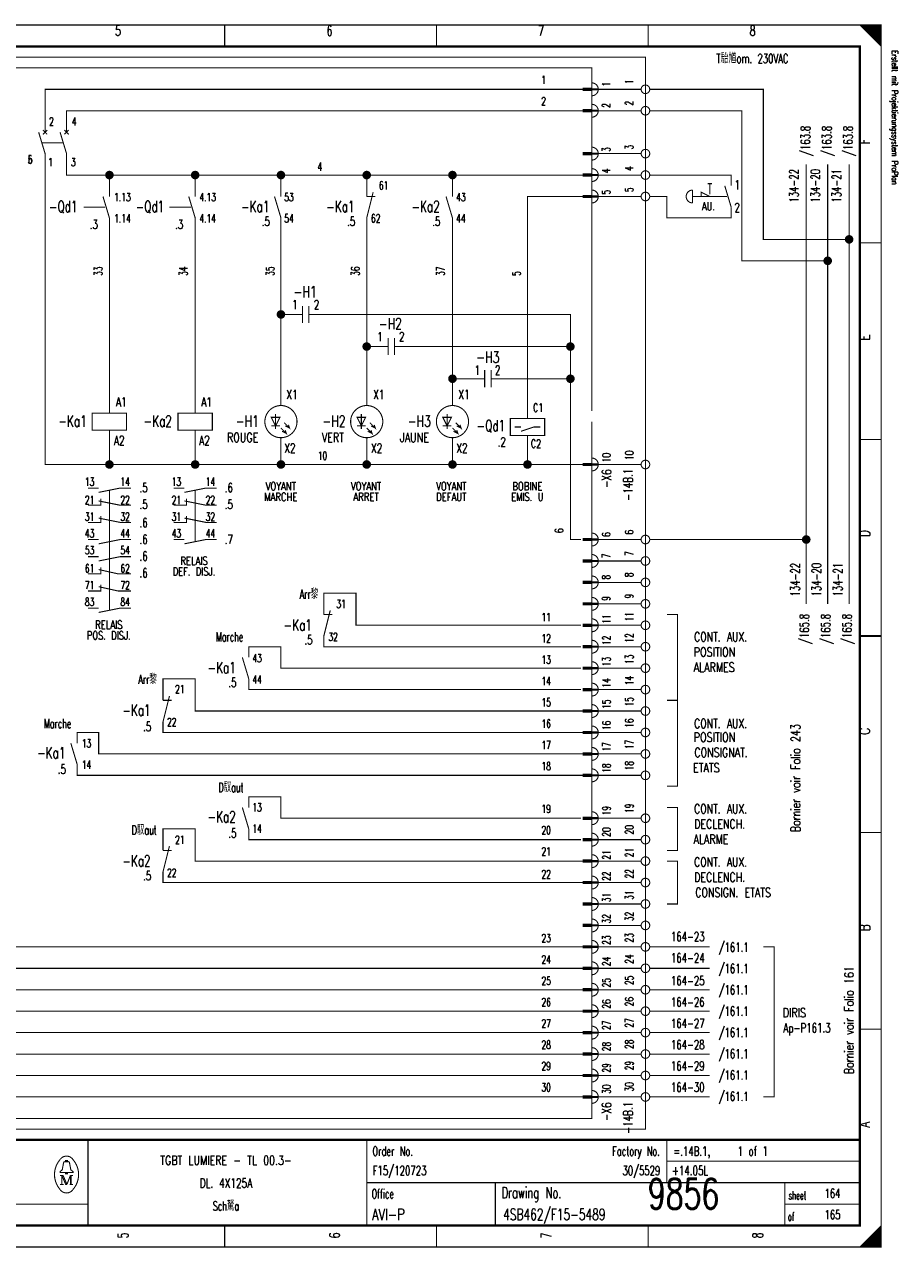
# Model space of a CAD drawing. Extents: x -1 to 409, y 0 to 286.
# Tile 2 of 2: x 205 to 409, y 0 to 285. Entities that reach past the tile are written whole.
import ezdxf
from ezdxf.enums import TextEntityAlignment as Align

# ---------------------------------------------------------------- set-up
doc = ezdxf.new("R2010")
doc.units = 0
doc.header["$MEASUREMENT"] = 0
doc.linetypes.add('GESTRICHELT', pattern=[3.75, 3, -0.75])
doc.layers.get('0').update_dxf_attribs({"color": 9, "linetype": 'CONTINUOUS'})
doc.layers.add('0L', color=7, linetype='CONTINUOUS')
doc.styles.get("Standard").update_dxf_attribs({"font": 'TXT', "bigfont": 'TXT'})

# ---------------------------------------------------------------- blocks, each defined once
blk = doc.blocks.new('BCIRCLE_FILLED')
at = {"color": 0, "linetype": 'Continuous', "const_width": 1, "flags": 128}
blk.add_lwpolyline([(0.5, 0, 1), (-0.5, 0, 1)], format="xyb", close=True, dxfattribs=at)

msp = doc.modelspace()

# ---------------------------------------------------------------- linework, layer by layer
at = {"color": 0, "const_width": 0.25, "flags": 128}
for points in [[(0, 142.5), (0, 285), (405, 285), (405, 0), (0, 0), (0, 142.5)], [(400, 285), (405, 280), (404.75, 280.25), (404.75, 285), (404.5, 285), (404.5, 280.5), (404.25, 280.75), (404.25, 285), (404, 285), (404, 281), (403.75, 281.25), (403.75, 285), (403.5, 285), (403.5, 281.5), (403.25, 281.75)], [(401.5, 283.5), (401.5, 285), (401.25, 285), (401.25, 283.75), (401, 284), (401, 285), (400.75, 285), (400.75, 284.25), (400.5, 284.5), (400.5, 285), (400.25, 285), (400.25, 284.75)], [(403.25, 281.75), (403.25, 285), (403, 285), (403, 282), (402.75, 282.25), (402.75, 285), (402.5, 285), (402.5, 282.5), (402.25, 282.75), (402.25, 285), (402, 285), (402, 283), (401.75, 283.25), (401.75, 285), (401.5, 285)], [(210, 260), (210, 270), (335.5, 270)], [(349, 270), (339, 270)], [(397.5, 235), (377.5, 235), (377.5, 270), (351, 270)], [(215, 260), (215, 265), (335.5, 265)], [(349, 265), (339, 265)], [(392.5, 230), (372.5, 230), (372.5, 265), (351, 265)], [(225, 182.5), (210, 182.5), (210, 255)], [(225, 250), (215, 250), (215, 255)], [(349, 255), (339, 255)], [(387.5, 150), (387.5, 252.5)], [(392.5, 150), (392.5, 252.5)], [(397.5, 150), (397.5, 252.5)], [(225, 245), (225, 250), (245, 250)], [(245, 245), (245, 250), (265, 250)], [(265, 245), (265, 250), (285, 250)], [(285, 245), (285, 250), (305, 250)], [(305, 245), (305, 250), (335.5, 250)], [(349, 250), (339, 250)], [(363, 245), (363, 246), (365, 245)], [(322.5, 193.25), (322.5, 245), (335.5, 245)], [(349, 245), (339, 245)], [(225, 194.5), (225, 240)], [(245, 194.5), (245, 240)], [(265, 196.25), (265, 240)], [(285, 196.25), (285, 240)], [(305, 196.25), (305, 240)], [(267, 217.5), (265, 217.5)], [(294.5, 210), (332.5, 210), (332.5, 217.5), (274.5, 217.5)], [(287, 210), (285, 210)], [(317, 202.5), (332.5, 202.5), (332.5, 210)], [(335.5, 55), (187.5, 55), (187.5, 207.5)], [(335.5, 60), (192.5, 60), (192.5, 207.5)], [(335.5, 65), (197.5, 65), (197.5, 207.5)], [(335.5, 70), (202.5, 70), (202.5, 207.5)], [(309.5, 202.5), (305, 202.5)], [(335, 165), (332.5, 165), (332.5, 202.5)], [(264.75, 193.5), (262.75, 193.5), (263.75, 191.5), (264.75, 193.5)], [(265, 191), (266.25, 189.75), (266, 190.5), (266.25, 189.75), (265.25, 190.25)], [(265.75, 192.25), (267, 191), (266.75, 191.75), (267, 191), (266, 191.5)], [(284.75, 193.5), (282.75, 193.5), (283.75, 191.5), (284.75, 193.5)], [(285, 191), (286.25, 189.75), (286, 190.5), (286.25, 189.75), (285.25, 190.25)], [(285.75, 192.25), (287, 191), (286.75, 191.75), (287, 191), (286, 191.5)], [(304.75, 193.5), (302.75, 193.5), (303.75, 191.5), (304.75, 193.5)], [(305, 191), (306.25, 189.75), (306, 190.5), (306.25, 189.75), (305.25, 190.25)], [(305.75, 192.25), (307, 191), (306.75, 191.75), (307, 191), (306, 191.5)], [(322.5, 193.25), (326.5, 193.25), (326.5, 189.25), (318.5, 189.25), (318.5, 193.25), (322.5, 193.25)], [(321, 190.25), (324, 191.25), (325.5, 191.25)], [(245, 182.5), (225, 182.5), (225, 190.5)], [(265, 182.5), (245, 182.5), (245, 190.5)], [(285, 182.5), (265, 182.5), (265, 188.75)], [(305, 182.5), (285, 182.5), (285, 188.75)], [(322.5, 182.5), (305, 182.5), (305, 188.75)], [(335.5, 182.5), (322.5, 182.5), (322.5, 189.25)], [(349, 182.5), (339, 182.5)], [(222.5, 176), (227.5, 177), (230, 177)], [(242.5, 176), (247.5, 177), (250, 177)], [(335.5, 50), (172.5, 50), (172.5, 175), (103, 175)], [(220, 173), (223, 173), (223, 174.5)], [(222.5, 174), (227.5, 173), (230, 173)], [(240, 173), (243, 173), (243, 174.5)], [(242.5, 174), (247.5, 173), (250, 173)], [(220, 169), (223, 169), (223, 170.5)], [(222.5, 170), (227.5, 169), (230, 169)], [(240, 169), (243, 169), (243, 170.5)], [(242.5, 170), (247.5, 169), (250, 169)], [(222.5, 164), (227.5, 165), (230, 165)], [(242.5, 164), (247.5, 165), (250, 165)], [(349, 165), (339, 165)], [(387.5, 165), (351, 165)], [(222.5, 160), (227.5, 161), (230, 161)], [(349, 160), (339, 160)], [(220, 157), (223, 157), (223, 158.5)], [(222.5, 158), (227, 157), (230, 157)], [(335.5, 45), (167.5, 45), (167.5, 155), (108, 155)], [(220, 153), (223, 153), (223, 154.5)], [(222.5, 154), (227, 153), (230, 153)], [(349, 155), (339, 155)], [(335, 145), (282.5, 145), (282.5, 152.5), (275, 152.5), (275, 147.5)], [(222.5, 148), (227.5, 149), (230, 149)], [(349, 150), (339, 150)], [(355, 127.5), (357.5, 127.5), (357.5, 147.5), (355, 147.5)], [(335, 140), (275, 140), (275, 142.5)], [(349, 145), (339, 145)], [(335, 135), (265, 135), (265, 140), (257.5, 140), (257.5, 137.5)], [(349, 140), (339, 140)], [(335.5, 40), (162.5, 40), (162.5, 135), (113, 135)], [(349, 135), (339, 135)], [(335.5, 125), (245, 125), (245, 132.5), (237.5, 132.5), (237.5, 127.5)], [(335, 130), (257.5, 130), (257.5, 132.5)], [(349, 130), (339, 130)], [(355, 127.5), (357.5, 127.5), (357.5, 107.5), (355, 107.5)], [(349, 125), (339, 125)], [(335.5, 35), (157.5, 35), (157.5, 120), (125, 120)], [(335.5, 115), (222.5, 115), (222.5, 120), (217.5, 120), (217.5, 117.5)], [(335.5, 120), (237.5, 120), (237.5, 122.5)], [(349, 120), (339, 120)], [(349, 115), (339, 115)], [(335.5, 110), (217.5, 110), (217.5, 112.5)], [(349, 110), (339, 110)], [(335, 100), (265, 100), (265, 105), (257.5, 105), (257.5, 102.5)], [(349, 100), (339, 100)], [(355, 102.5), (357.5, 102.5), (357.5, 92.5), (355, 92.5)], [(335.5, 90), (245, 90), (245, 97.5), (237.5, 97.5), (237.5, 92.5)], [(335, 95), (257.5, 95), (257.5, 97.5)], [(349, 95), (339, 95)], [(349, 90), (339, 90)], [(355, 90), (357.5, 90), (357.5, 80), (355, 80)], [(335.5, 85), (237.5, 85), (237.5, 87.5)], [(349, 85), (339, 85)], [(349, 80), (339, 80)], [(349, 75), (339, 75)], [(349, 70), (339, 70)], [(365, 70), (351, 70)], [(377.5, 70), (380, 70), (380, 35), (377.5, 35)], [(349, 65), (339, 65)], [(365, 65), (351, 65)], [(349, 60), (339, 60)], [(365, 60), (351, 60)], [(349, 55), (339, 55)], [(365, 55), (351, 55)], [(349, 50), (339, 50)], [(365, 50), (351, 50)], [(349, 45), (339, 45)], [(365, 45), (351, 45)], [(349, 40), (339, 40)], [(365, 40), (351, 40)], [(349, 35), (339, 35)], [(365, 35), (351, 35)], [(214.8, 19.9), (214.8, 20.2), (215.2, 20.2), (215.2, 19.9)], [(214.8, 17.4), (213.5, 17.4), (213.5, 17.6), (214, 18), (214.3, 19.6)], [(215.2, 17.4), (216.5, 17.4), (216.5, 17.6), (216, 18), (215.7, 19.6)], [(213.9, 16.7), (213.9, 14.6), (213.5, 14.6)], [(213.9, 16.7), (214.8, 14.6), (215.1, 14.6)], [(403, 0), (403, 3), (402.75, 2.75), (402.75, 0), (402.5, 0), (402.5, 2.5), (402.25, 2.25), (402.25, 0), (402, 0), (402, 2), (401.75, 1.75), (401.75, 0), (401.5, 0), (401.5, 1.5), (401.25, 1.25)], [(404.75, 4.75), (404.75, 0), (404.5, 0), (404.5, 4.5), (404.25, 4.25), (404.25, 0), (404, 0), (404, 4), (403.75, 3.75), (403.75, 0), (403.5, 0), (403.5, 3.5), (403.25, 3.25), (403.25, 0), (403, 0)], [(401.25, 1.25), (401.25, 0), (401, 0), (401, 1), (400.75, 0.75), (400.75, 0), (400.5, 0), (400.5, 0.5), (400.25, 0.25), (400.25, 0)]]:
    msp.add_lwpolyline(points, dxfattribs=at)
at = {"color": 0, "flags": 128}
for points, const_width in [([(0, 285), (405, 285), (405, 0), (0, 0)], 0.25), ([(5, 280), (400, 280), (400, 5), (5, 5)], 0.5), ([(5, 280), (400, 280), (400, 5), (5, 5)], 0.25), ([(337.5, 269.75), (335.5, 269.75), (335.5, 270.25), (337.5, 270.25)], 0.25), ([(337.5, 264.75), (335.5, 264.75), (335.5, 265.25), (337.5, 265.25)], 0.25), ([(337.5, 254.75), (335.5, 254.75), (335.5, 255.25), (337.5, 255.25)], 0.25), ([(337.5, 249.75), (335.5, 249.75), (335.5, 250.25), (337.5, 250.25)], 0.25), ([(337.5, 244.75), (335.5, 244.75), (335.5, 245.25), (337.5, 245.25)], 0.25), ([(221, 190.5), (229, 190.5), (229, 194.5), (221, 194.5)], 0.25), ([(241, 190.5), (249, 190.5), (249, 194.5), (241, 194.5)], 0.25), ([(337.5, 182.25), (335.5, 182.25), (335.5, 182.75), (337.5, 182.75)], 0.25), ([(337.5, 164.75), (335.5, 164.75), (335.5, 165.25), (337.5, 165.25)], 0.25), ([(337.5, 159.75), (335.5, 159.75), (335.5, 160.25), (337.5, 160.25)], 0.25), ([(337.5, 154.75), (335.5, 154.75), (335.5, 155.25), (337.5, 155.25)], 0.25), ([(337.5, 149.75), (335.5, 149.75), (335.5, 150.25), (337.5, 150.25)], 0.25), ([(337.5, 144.75), (335.5, 144.75), (335.5, 145.25), (337.5, 145.25)], 0.25), ([(337.5, 139.75), (335.5, 139.75), (335.5, 140.25), (337.5, 140.25)], 0.25), ([(337.5, 134.75), (335.5, 134.75), (335.5, 135.25), (337.5, 135.25)], 0.25), ([(337.5, 129.75), (335.5, 129.75), (335.5, 130.25), (337.5, 130.25)], 0.25), ([(337.5, 124.75), (335.5, 124.75), (335.5, 125.25), (337.5, 125.25)], 0.25), ([(337.5, 119.75), (335.5, 119.75), (335.5, 120.25), (337.5, 120.25)], 0.25), ([(337.5, 114.75), (335.5, 114.75), (335.5, 115.25), (337.5, 115.25)], 0.25), ([(337.5, 109.75), (335.5, 109.75), (335.5, 110.25), (337.5, 110.25)], 0.25), ([(337.5, 99.75), (335.5, 99.75), (335.5, 100.25), (337.5, 100.25)], 0.25), ([(337.5, 94.75), (335.5, 94.75), (335.5, 95.25), (337.5, 95.25)], 0.25), ([(337.5, 89.75), (335.5, 89.75), (335.5, 90.25), (337.5, 90.25)], 0.25), ([(337.5, 84.75), (335.5, 84.75), (335.5, 85.25), (337.5, 85.25)], 0.25), ([(337.5, 79.75), (335.5, 79.75), (335.5, 80.25), (337.5, 80.25)], 0.25), ([(337.5, 74.75), (335.5, 74.75), (335.5, 75.25), (337.5, 75.25)], 0.25), ([(337.5, 69.75), (335.5, 69.75), (335.5, 70.25), (337.5, 70.25)], 0.25), ([(337.5, 64.75), (335.5, 64.75), (335.5, 65.25), (337.5, 65.25)], 0.25), ([(337.5, 59.75), (335.5, 59.75), (335.5, 60.25), (337.5, 60.25)], 0.25), ([(337.5, 54.75), (335.5, 54.75), (335.5, 55.25), (337.5, 55.25)], 0.25), ([(337.5, 49.75), (335.5, 49.75), (335.5, 50.25), (337.5, 50.25)], 0.25), ([(337.5, 44.75), (335.5, 44.75), (335.5, 45.25), (337.5, 45.25)], 0.25), ([(337.5, 39.75), (335.5, 39.75), (335.5, 40.25), (337.5, 40.25)], 0.25), ([(337.5, 34.75), (335.5, 34.75), (335.5, 35.25), (337.5, 35.25)], 0.25), ([(214.8, 17.4), (215.2, 17.4), (215.2, 17.1), (214.8, 17.1)], 0.25)]:
    msp.add_lwpolyline(points, close=True, dxfattribs=dict(at, const_width=const_width))
at = {"color": 0}
for points, const_width in [([(251.875, 285), (251.875, 280)], 0.25), ([(301.25, 285), (301.25, 280)], 0.25), ([(350.625, 285), (350.625, 280)], 0.25), ([(335.5, 270), (337.5, 270)], 0.25), ([(335.5, 265), (337.5, 265)], 0.25), ([(208.5, 260), (210, 255)], 0.25), ([(210.5, 260.5), (209.5, 259.5)], 0.25), ([(209.5, 260.5), (210.5, 259.5)], 0.25), ([(213.5, 260), (215, 255)], 0.25), ([(215.5, 260.5), (214.5, 259.5)], 0.25), ([(214.5, 260.5), (215.5, 259.5)], 0.25), ([(335.5, 255), (337.5, 255)], 0.25), ([(335.5, 250), (337.5, 250)], 0.25), ([(286.5, 246), (285, 240)], 0.25), ([(361, 246.5), (361, 243.5)], 0.25), ([(364.5, 248), (365.5, 248)], 0.25), ([(368.5, 247.5), (370, 242.5)], 0.25), ([(223.5, 245), (225, 240)], 0.25), ([(243.5, 245), (245, 240)], 0.25), ([(263.5, 245), (265, 240)], 0.25), ([(285, 245), (287, 245)], 0.25), ([(303.5, 245), (305, 240)], 0.25), ([(335.5, 245), (337.5, 245)], 0.25), ([(405, 234.167), (400, 234.167)], 0.25), ([(270, 217.5), (267, 217.5)], 0.25), ([(270, 219.5), (270, 215.5)], 0.25), ([(271.5, 219.5), (271.5, 215.5)], 0.25), ([(271.5, 217.5), (274.5, 217.5)], 0.25), ([(290, 212), (290, 208)], 0.25), ([(291.5, 212), (291.5, 208)], 0.25), ([(290, 210), (287, 210)], 0.25), ([(291.5, 210), (294.5, 210)], 0.25), ([(312.5, 202.5), (309.5, 202.5)], 0.25), ([(312.5, 204.5), (312.5, 200.5)], 0.25), ([(314, 204.5), (314, 200.5)], 0.25), ([(314, 202.5), (317, 202.5)], 0.25), ([(263.75, 194.25), (263.75, 190.75)], 0.25), ([(283.75, 194.25), (283.75, 190.75)], 0.25), ([(303.75, 194.25), (303.75, 190.75)], 0.25), ([(262.75, 191.5), (264.75, 191.5)], 0.25), ([(282.75, 191.5), (284.75, 191.5)], 0.25), ([(302.75, 191.5), (304.75, 191.5)], 0.25), ([(319.5, 191.25), (321, 191.25)], 0.25), ([(405, 188.334), (400, 188.334)], 0.25), ([(335.5, 182.5), (337.5, 182.5)], 0.25), ([(220, 177), (222.5, 177)], 0.25), ([(240, 177), (242.5, 177)], 0.25), ([(220, 165), (222.5, 165)], 0.25), ([(240, 165), (242.5, 165)], 0.25), ([(335.5, 165), (337.5, 165)], 0.25), ([(220, 161), (222.5, 161)], 0.25), ([(335.5, 160), (337.5, 160)], 0.25), ([(335.5, 155), (337.5, 155)], 0.25), ([(220, 149), (222.5, 149)], 0.25), ([(276.5, 148.5), (275, 142.5)], 0.25), ([(335.5, 150), (337.5, 150)], 0.25), ([(275, 147.5), (277, 147.5)], 0.25), ([(335.5, 145), (337.5, 145)], 0.25), ([(400, 142.5), (405, 142.5)], 0.5), ([(405, 142.5), (400, 142.5)], 0.25), ([(335.5, 140), (337.5, 140)], 0.25), ([(256, 137.5), (257.5, 132.5)], 0.25), ([(335.5, 135), (337.5, 135)], 0.25), ([(239, 128.5), (237.5, 122.5)], 0.25), ([(335.5, 130), (337.5, 130)], 0.25), ([(237.5, 127.5), (239.5, 127.5)], 0.25), ([(335.5, 125), (337.5, 125)], 0.25), ([(335.5, 120), (337.5, 120)], 0.25), ([(216, 117.5), (217.5, 112.5)], 0.25), ([(335.5, 115), (337.5, 115)], 0.25), ([(335.5, 110), (337.5, 110)], 0.25), ([(256, 102.5), (257.5, 97.5)], 0.25), ([(335.5, 100), (337.5, 100)], 0.25), ([(335.5, 95), (337.5, 95)], 0.25), ([(405, 96.667), (400, 96.667)], 0.25), ([(239, 93.5), (237.5, 87.5)], 0.25), ([(237.5, 92.5), (239.5, 92.5)], 0.25), ([(335.5, 90), (337.5, 90)], 0.25), ([(335.5, 85), (337.5, 85)], 0.25), ([(335.5, 80), (337.5, 80)], 0.25), ([(335.5, 75), (337.5, 75)], 0.25), ([(335.5, 70), (337.5, 70)], 0.25), ([(335.5, 65), (337.5, 65)], 0.25), ([(335.5, 60), (337.5, 60)], 0.25), ([(335.5, 55), (337.5, 55)], 0.25), ([(335.5, 50), (337.5, 50)], 0.25), ([(405, 50.834), (400, 50.834)], 0.25), ([(335.5, 45), (337.5, 45)], 0.25), ([(335.5, 40), (337.5, 40)], 0.25), ([(335.5, 35), (337.5, 35)], 0.25), ([(400, 25), (5, 25)], 0.5), ([(220, 25), (220, 5)], 0.25), ([(285, 25), (285, 5)], 0.25), ([(355, 25), (355, 15)], 0.25), ([(214.6, 19.9), (215.5, 19.9)], 0.25), ([(355, 20), (400, 20)], 0.25), ([(213.5, 16.7), (214.2, 16.7)], 0.25), ([(213.9, 14.6), (214.3, 14.6)], 0.25), ([(214.2, 16.7), (215.1, 14.6)], 0.25), ([(215.1, 14.6), (215.9, 16.7)], 0.25), ([(216.5, 14.6), (215.7, 14.6)], 0.25), ([(215.9, 14.6), (215.9, 16.7)], 0.25), ([(215.9, 16.7), (216.5, 16.7)], 0.25), ([(216.1, 16.7), (216.1, 14.6)], 0.25), ([(285, 15), (400, 15)], 0.25), ([(315, 15), (315, 5)], 0.25), ([(382.5, 15), (382.5, 5)], 0.25), ([(5, 10), (220, 10)], 0.25), ([(382.5, 10), (400, 10)], 0.25), ([(251.875, 0), (251.875, 5)], 0.25), ([(301.25, 0), (301.25, 5)], 0.25), ([(350.625, 0), (350.625, 5)], 0.25), ([(405, 5), (400, 0)], 0.25)]:
    msp.add_lwpolyline(points, dxfattribs=dict(at, const_width=const_width))
at = {"color": 0, "linetype": 'GESTRICHELT', "const_width": 0.25, "flags": 128}
for points in [[(67.5, 277.5), (350, 277.5), (350, 27.5), (125, 27.5), (125, 65), (67.5, 65), (67.5, 277.5)], [(70, 250), (150, 250), (150, 275), (337.5, 275), (337.5, 225)], [(337.5, 192.5), (337.5, 30), (150, 30), (150, 82.5), (70, 82.5), (70, 250)], [(370, 247.5), (370, 250), (351, 250)], [(370, 242.5), (370, 240), (355, 240), (355, 245), (351, 245)]]:
    msp.add_lwpolyline(points, dxfattribs=at)
at = {"color": 0, "const_width": 0.25, "flags": 128}
for points in [[(337.5, 268.5, 1), (337.5, 271.5, 1)], [(337.5, 263.5, 1), (337.5, 266.5, 1)], [(337.5, 253.5, 1), (337.5, 256.5, 1)], [(337.5, 248.5, 1), (337.5, 251.5, 1)], [(337.5, 243.5, 1), (337.5, 246.5, 1)], [(361, 246.5, 1), (361, 243.5, 1)], [(337.5, 181, 1), (337.5, 184, 1)], [(337.5, 163.5, 1), (337.5, 166.5, 1)], [(337.5, 158.5, 1), (337.5, 161.5, 1)], [(337.5, 153.5, 1), (337.5, 156.5, 1)], [(337.5, 148.5, 1), (337.5, 151.5, 1)], [(337.5, 143.5, 1), (337.5, 146.5, 1)], [(337.5, 138.5, 1), (337.5, 141.5, 1)], [(337.5, 133.5, 1), (337.5, 136.5, 1)], [(337.5, 128.5, 1), (337.5, 131.5, 1)], [(337.5, 123.5, 1), (337.5, 126.5, 1)], [(337.5, 118.5, 1), (337.5, 121.5, 1)], [(337.5, 113.5, 1), (337.5, 116.5, 1)], [(337.5, 108.5, 1), (337.5, 111.5, 1)], [(337.5, 98.5, 1), (337.5, 101.5, 1)], [(337.5, 93.5, 1), (337.5, 96.5, 1)], [(337.5, 88.5, 1), (337.5, 91.5, 1)], [(337.5, 83.5, 1), (337.5, 86.5, 1)], [(337.5, 78.5, 1), (337.5, 81.5, 1)], [(337.5, 73.5, 1), (337.5, 76.5, 1)], [(337.5, 68.5, 1), (337.5, 71.5, 1)], [(337.5, 63.5, 1), (337.5, 66.5, 1)], [(337.5, 58.5, 1), (337.5, 61.5, 1)], [(337.5, 53.5, 1), (337.5, 56.5, 1)], [(337.5, 48.5, 1), (337.5, 51.5, 1)], [(337.5, 43.5, 1), (337.5, 46.5, 1)], [(337.5, 38.5, 1), (337.5, 41.5, 1)], [(337.5, 33.5, 1), (337.5, 36.5, 1)], [(213.499601, 20.388348, 0.373815), (213.488, 13.425, 0.373815)], [(216.493359, 20.403602, 0.530775), (213.513, 20.413, 0.530775)], [(214.6, 19.9, 0.414214), (214.3, 19.6, 0.414214)], [(215.7, 19.6, 0.414214), (215.4, 19.9, 0.414214)], [(216.498075, 13.401685, 0.378582), (216.463, 20.438, 0.378582)], [(213.502705, 13.401803, 0.532213), (216.488, 13.388, 0.532213)]]:
    msp.add_lwpolyline(points, format="xyb", dxfattribs=at)
for points in [[(351, 270, 1), (349, 270, 1)], [(351, 265, 1), (349, 265, 1)], [(351, 255, 1), (349, 255, 1)], [(351, 250, 1), (349, 250, 1)], [(351, 245, 1), (349, 245, 1)], [(268.75, 192.5, 1), (261.25, 192.5, 1)], [(288.75, 192.5, 1), (281.25, 192.5, 1)], [(308.75, 192.5, 1), (301.25, 192.5, 1)], [(351, 182.5, 1), (349, 182.5, 1)], [(351, 165, 1), (349, 165, 1)], [(351, 160, 1), (349, 160, 1)], [(351, 155, 1), (349, 155, 1)], [(351, 150, 1), (349, 150, 1)], [(351, 145, 1), (349, 145, 1)], [(351, 140, 1), (349, 140, 1)], [(351, 135, 1), (349, 135, 1)], [(351, 130, 1), (349, 130, 1)], [(351, 125, 1), (349, 125, 1)], [(351, 120, 1), (349, 120, 1)], [(351, 115, 1), (349, 115, 1)], [(351, 110, 1), (349, 110, 1)], [(351, 100, 1), (349, 100, 1)], [(351, 95, 1), (349, 95, 1)], [(351, 90, 1), (349, 90, 1)], [(351, 85, 1), (349, 85, 1)], [(351, 80, 1), (349, 80, 1)], [(351, 75, 1), (349, 75, 1)], [(351, 70, 1), (349, 70, 1)], [(351, 65, 1), (349, 65, 1)], [(351, 60, 1), (349, 60, 1)], [(351, 55, 1), (349, 55, 1)], [(351, 50, 1), (349, 50, 1)], [(351, 45, 1), (349, 45, 1)], [(351, 40, 1), (349, 40, 1)], [(351, 35, 1), (349, 35, 1)]]:
    msp.add_lwpolyline(points, format="xyb", close=True, dxfattribs=at)
at = {"color": 0, "linetype": 'GESTRICHELT', "const_width": 0.25}
for points in [[(209.25, 257.5), (214.25, 257.5)], [(365, 248), (365, 245.5)], [(219, 242.5), (224, 242.5)], [(239, 242.5), (244, 242.5)], [(367, 245), (361, 245)], [(364, 245), (369, 245)], [(337.5, 195), (337.5, 230)], [(225, 164.5), (225, 176.5)], [(245, 164.5), (245, 176.5)], [(225, 148.5), (225, 169)]]:
    msp.add_lwpolyline(points, dxfattribs=at)
at = {"layer": '0L', "color": 0}
for points in [[(338.95, 270.25), (337.55, 270.25), (338.95, 269.75), (337.55, 269.75)], [(338.95, 265.25), (337.55, 265.25), (338.95, 264.75), (337.55, 264.75)], [(338.95, 255.25), (337.55, 255.25), (338.95, 254.75), (337.55, 254.75)], [(338.95, 250.25), (337.55, 250.25), (338.95, 249.75), (337.55, 249.75)], [(338.95, 245.25), (337.55, 245.25), (338.95, 244.75), (337.55, 244.75)], [(338.95, 182.75), (337.55, 182.75), (338.95, 182.25), (337.55, 182.25)], [(338.95, 165.25), (337.55, 165.25), (338.95, 164.75), (337.55, 164.75)], [(338.95, 160.25), (337.55, 160.25), (338.95, 159.75), (337.55, 159.75)], [(338.95, 155.25), (337.55, 155.25), (338.95, 154.75), (337.55, 154.75)], [(338.95, 150.25), (337.55, 150.25), (338.95, 149.75), (337.55, 149.75)], [(338.95, 145.25), (337.55, 145.25), (338.95, 144.75), (337.55, 144.75)], [(338.95, 140.25), (337.55, 140.25), (338.95, 139.75), (337.55, 139.75)], [(338.95, 135.25), (337.55, 135.25), (338.95, 134.75), (337.55, 134.75)], [(338.95, 130.25), (337.55, 130.25), (338.95, 129.75), (337.55, 129.75)], [(338.95, 125.25), (337.55, 125.25), (338.95, 124.75), (337.55, 124.75)], [(338.95, 120.25), (337.55, 120.25), (338.95, 119.75), (337.55, 119.75)], [(338.95, 115.25), (337.55, 115.25), (338.95, 114.75), (337.55, 114.75)], [(338.95, 110.25), (337.55, 110.25), (338.95, 109.75), (337.55, 109.75)], [(338.95, 100.25), (337.55, 100.25), (338.95, 99.75), (337.55, 99.75)], [(338.95, 95.25), (337.55, 95.25), (338.95, 94.75), (337.55, 94.75)], [(338.95, 90.25), (337.55, 90.25), (338.95, 89.75), (337.55, 89.75)], [(338.95, 85.25), (337.55, 85.25), (338.95, 84.75), (337.55, 84.75)], [(338.95, 80.25), (337.55, 80.25), (338.95, 79.75), (337.55, 79.75)], [(338.95, 75.25), (337.55, 75.25), (338.95, 74.75), (337.55, 74.75)], [(338.95, 70.25), (337.55, 70.25), (338.95, 69.75), (337.55, 69.75)], [(338.95, 65.25), (337.55, 65.25), (338.95, 64.75), (337.55, 64.75)], [(338.95, 60.25), (337.55, 60.25), (338.95, 59.75), (337.55, 59.75)], [(338.95, 55.25), (337.55, 55.25), (338.95, 54.75), (337.55, 54.75)], [(338.95, 50.25), (337.55, 50.25), (338.95, 49.75), (337.55, 49.75)], [(338.95, 45.25), (337.55, 45.25), (338.95, 44.75), (337.55, 44.75)], [(338.95, 40.25), (337.55, 40.25), (338.95, 39.75), (337.55, 39.75)], [(338.95, 35.25), (337.55, 35.25), (338.95, 34.75), (337.55, 34.75)]]:
    msp.add_solid(points, dxfattribs=at)

# ---------------------------------------------------------------- block references
at = {"color": 0}
for p in [(225, 250), (245, 250), (265, 250), (285, 250), (305, 250), (397.5, 235), (392.5, 230), (265, 217.5), (285, 210), (332.5, 210), (305, 202.5), (332.5, 202.5), (225, 182.5), (245, 182.5), (265, 182.5), (285, 182.5), (305, 182.5), (322.5, 182.5), (387.5, 165)]:
    msp.add_blockref('BCIRCLE_FILLED', p, dxfattribs=at)

# ---------------------------------------------------------------- texts
for s, height, width, p in [('5', 2.38125, 0.672, (226.989415, 284.858032)), ('6', 2.38125, 0.672, (276.323163, 284.858032)), ('7', 2.38125, 0.672, (325.656912, 284.858032)), ('8', 2.38125, 0.672, (374.99066, 284.858032)), ('AU.', 1.905, 0.738667, (364.698007, 243.687422)), ('-H1', 2.619375, 0.709333, (270.644458, 224.09589)), ('-H2', 2.619375, 0.709333, (290.519925, 216.64259)), ('-H3', 2.619375, 0.709333, (313.234745, 208.834371)), ('VOYANT', 1.905, 0.76, (264.965753, 178.382316)), ('VOYANT', 1.905, 0.76, (284.84122, 178.382316)), ('VOYANT', 1.905, 0.76, (304.716687, 178.382316)), ('BOBINE', 1.905, 0.76, (322.46264, 178.382316)), ('MARCHE', 1.905, 0.76, (264.965753, 175.897883)), ('ARRET', 1.905, 0.76, (284.84122, 175.897883)), ('DEFAUT', 1.905, 0.76, (304.716687, 175.897883)), ('EMIS. U', 1.905, 0.741714, (322.46264, 175.897883)), ('RELAIS', 1.905, 0.76, (244.735367, 160.991283)), ('DEF. DISJ.', 1.905, 0.7408, (244.735367, 158.506849)), ('RELAIS', 1.905, 0.76, (224.8599, 146.084682)), ('POS. DISJ.', 1.905, 0.7408, (224.8599, 143.600249)), ('TGBT LUMIERE - TL 00.3-', 2.143125, 0.754667, (252.188667, 21.295143)), ('DL. 4X125A', 2.143125, 0.712, (252.188667, 15.971357)), ('Sch駑a', 2.143125, 0.626667, (252.188667, 10.647572))]:
    msp.add_text(s, height=height, dxfattribs=dict(at, width=width)).set_placement(p, align=Align.TOP_CENTER)
for s, height, width, p in [('T駘馗om. 230VAC', 2.143125, 0.669867, (366.520517, 278.256538)), ('1', 1.905, 0.672, (325.7066, 273.145704)), ('2', 1.905, 0.672, (325.7066, 268.176837)), ('1', 1.905, 0.672, (210.712827, 253.980075)), ('3', 1.905, 0.672, (216.036613, 253.980075)), ('4', 1.905, 0.672, (273.533499, 252.915318)), ('1', 2.143125, 0.672, (370.78132, 248.798257)), ('1.13', 1.905, 0.678, (226.098568, 245.816936)), ('4.13', 1.905, 0.678, (245.974035, 245.816936)), ('53', 1.905, 0.672, (265.774969, 245.816936)), ('43', 1.905, 0.672, (305.880822, 245.816936)), ('2', 2.143125, 0.672, (370.78132, 243.474471)), ('1.14', 1.905, 0.678, (226.098568, 240.84807)), ('4.14', 1.905, 0.678, (245.974035, 240.84807)), ('54', 1.905, 0.672, (265.774969, 240.84807)), ('62', 1.905, 0.672, (286.005355, 240.84807)), ('44', 1.905, 0.672, (305.880822, 240.84807)), ('A2', 2.143125, 0.716, (226.036457, 189.171856)), ('A2', 2.143125, 0.716, (245.911924, 189.171856)), ('C2', 1.905, 0.716, (323.284278, 188.32005)), ('X2', 2.143125, 0.716, (265.787391, 187.39726)), ('10', 1.905, 0.672, (273.583188, 185.480697)), ('X2', 2.143125, 0.716, (286.017777, 187.39726)), ('X2', 2.143125, 0.716, (305.893244, 187.39726)), ('13', 1.905, 0.672, (219.280573, 179.447073)), ('.5', 2.143125, 0.684, (232.032814, 178.169365)), ('.5', 2.143125, 0.684, (232.032814, 178.169365)), ('13', 1.905, 0.672, (239.510959, 179.447073)), ('.6', 2.143125, 0.684, (251.908281, 178.169365)), ('.6', 2.143125, 0.684, (251.908281, 178.169365)), ('21', 1.905, 0.672, (219.280573, 175.188045)), ('.5', 2.143125, 0.684, (232.032814, 174.265255)), ('.5', 2.143125, 0.684, (232.032814, 174.265255)), ('21', 1.905, 0.672, (239.510959, 175.188045)), ('.5', 2.143125, 0.684, (251.908281, 174.265255)), ('.5', 2.143125, 0.684, (251.908281, 174.265255)), ('31', 1.905, 0.672, (219.280573, 171.283935)), ('31', 1.905, 0.672, (239.510959, 171.283935)), ('.6', 2.143125, 0.684, (232.032814, 170.006227)), ('.6', 2.143125, 0.684, (232.032814, 170.006227)), ('43', 1.905, 0.672, (219.280573, 167.379826)), ('.6', 2.143125, 0.684, (232.032814, 166.102117)), ('.6', 2.143125, 0.684, (232.032814, 166.102117)), ('43', 1.905, 0.672, (239.510959, 167.379826)), ('.7', 2.143125, 0.684, (251.908281, 166.102117)), ('.7', 2.143125, 0.684, (251.908281, 166.102117)), ('53', 1.905, 0.672, (219.280573, 163.475716)), ('.6', 2.143125, 0.684, (232.032814, 162.198007)), ('.6', 2.143125, 0.684, (232.032814, 162.198007)), ('61', 1.905, 0.672, (219.280573, 159.216687)), ('.6', 2.143125, 0.684, (232.032814, 158.293898)), ('.6', 2.143125, 0.684, (232.032814, 158.293898)), ('71', 1.905, 0.672, (219.280573, 155.312578)), ('83', 1.905, 0.672, (219.280573, 151.408468)), ('11', 1.905, 0.672, (325.756289, 147.859278)), ('32', 1.905, 0.672, (276.067621, 143.24533)), ('12', 1.905, 0.672, (325.756289, 142.890411)), ('CONT. AUX.', 2.143125, 0.7408, (361.352895, 143.387298)), ('POSITION', 2.143125, 0.76, (361.253518, 139.838107)), ('43', 1.905, 0.672, (258.321669, 138.276463)), ('13', 1.905, 0.672, (325.756289, 137.921544)), ('ALARMES', 2.143125, 0.76, (361.253518, 136.288917)), ('44', 1.905, 0.672, (258.321669, 133.307597)), ('14', 1.905, 0.672, (325.756289, 132.952677)), ('15', 1.905, 0.672, (325.756289, 127.983811)), ('22', 1.905, 0.672, (238.446202, 123.369863)), ('16', 1.905, 0.672, (325.756289, 123.014944)), ('CONT. AUX.', 2.143125, 0.7408, (361.352895, 123.156912)), ('POSITION', 2.143125, 0.76, (361.253518, 119.96264)), ('13', 1.905, 0.672, (218.570735, 118.400996)), ('17', 1.905, 0.672, (325.756289, 118.046077)), ('CONSIGNAT.', 2.143125, 0.7536, (361.402584, 116.41345)), ('14', 1.905, 0.672, (218.570735, 113.43213)), ('18', 1.905, 0.672, (325.756289, 113.07721)), ('ETATS', 2.143125, 0.76, (361.104452, 112.864259)), ('13', 1.905, 0.672, (258.321669, 103.494396)), ('19', 1.905, 0.672, (325.756289, 103.139477)), ('CONT. AUX.', 2.143125, 0.7408, (361.352895, 103.281445)), ('14', 1.905, 0.672, (258.321669, 98.525529)), ('20', 1.905, 0.672, (325.756289, 98.17061)), ('DECLENCH.', 2.143125, 0.752889, (361.365318, 99.732254)), ('ALARME', 2.143125, 0.76, (361.191407, 96.183064)), ('21', 1.905, 0.672, (325.756289, 93.201743)), ('CONT. AUX.', 2.143125, 0.7408, (361.352895, 90.859278)), ('22', 1.905, 0.672, (238.446202, 88.232877)), ('22', 1.905, 0.672, (325.756289, 87.877958)), ('DECLENCH.', 2.143125, 0.752889, (361.365318, 87.310087)), ('CONSIGN. ETATS', 2.143125, 0.750857, (361.613761, 83.760897)), ('23', 1.905, 0.672, (325.756289, 72.971357)), ('/161.1', 2.143125, 0.68, (367.075965, 70.983811)), ('24', 1.905, 0.672, (325.756289, 68.002491)), ('/161.1', 2.143125, 0.68, (367.075965, 66.014944)), ('25', 1.905, 0.672, (325.756289, 63.033624)), ('/161.1', 2.143125, 0.68, (367.075965, 61.046077)), ('26', 1.905, 0.672, (325.756289, 58.064757)), ('/161.1', 2.143125, 0.68, (367.075965, 56.07721)), ('DIRIS', 2.143125, 0.76, (381.994988, 55.722291)), ('27', 1.905, 0.672, (325.756289, 53.09589)), ('Ap-P161.3', 2.143125, 0.688889, (382.168898, 52.173101)), ('/161.1', 2.143125, 0.68, (367.075965, 51.108344)), ('28', 1.905, 0.672, (325.756289, 48.127024)), ('/161.1', 2.143125, 0.68, (367.075965, 46.139477)), ('29', 1.905, 0.672, (325.756289, 43.158157)), ('/161.1', 2.143125, 0.68, (367.075965, 41.17061)), ('30', 1.905, 0.672, (325.756289, 38.18929)), ('/161.1', 2.143125, 0.68, (367.075965, 36.201743)), ('Order No.', 2.143125, 0.656889, (286.328331, 23.424658)), ('=.14B.1,    1 of 1', 2.143125, 0.682222, (356.495828, 23.424658)), ('Office', 2.143125, 0.626667, (286.154421, 13.486924)), ('Drawing No.', 2.619375, 0.646545, (316.427242, 13.983811)), ('sheet', 1.905, 0.6, (383.377397, 12.990037)), ('of', 1.905, 0.6, (383.228331, 8.021171))]:
    msp.add_text(s, height=height, dxfattribs=dict(at, width=width)).set_placement(p, align=Align.TOP_LEFT)
for s, height, rotation, width, p in [('Erstellt mit Projektierungssystem ProPlan', 1.42875, 270, 0.622634, (407.023879, 279.056912)), ('1', 1.905, 90, 0.672, (347.711582, 271.209755)), ('2', 1.905, 90, 0.672, (347.711582, 266.240889)), ('3', 1.905, 90, 0.672, (347.711582, 255.948236)), ('4', 1.905, 90, 0.672, (347.711582, 250.979369)), ('5', 1.905, 90, 0.672, (347.711582, 246.010503)), ('33', 1.905, 90, 0.672, (223.894521, 226.489955)), ('34', 1.905, 90, 0.672, (243.769988, 226.489955)), ('35', 1.905, 90, 0.672, (264.000374, 226.489955)), ('36', 1.905, 90, 0.672, (283.875841, 226.489955)), ('37', 1.905, 90, 0.672, (303.751308, 226.489955)), ('5', 1.905, 90, 0.672, (321.447572, 226.489955)), ('10', 1.905, 90, 0.672, (347.76127, 183.544749)), ('6', 1.905, 90, 0.672, (331.385305, 166.508635)), ('6', 1.905, 90, 0.672, (347.711582, 166.153716)), ('7', 1.905, 90, 0.672, (347.711582, 161.184849)), ('8', 1.905, 90, 0.672, (347.711582, 156.215982)), ('134-22', 2.143125, 90, 0.676, (386.63378, 151.727382)), ('134-20', 2.143125, 90, 0.676, (391.602646, 151.727382)), ('134-21', 2.143125, 90, 0.676, (396.571513, 151.727382)), ('9', 1.905, 90, 0.672, (347.711582, 151.247115)), ('11', 1.905, 90, 0.672, (347.76127, 145.923329)), ('12', 1.905, 90, 0.672, (347.76127, 140.954463)), ('13', 1.905, 90, 0.672, (347.76127, 135.985596)), ('14', 1.905, 90, 0.672, (347.76127, 131.016729)), ('15', 1.905, 90, 0.672, (347.76127, 126.047862)), ('16', 1.905, 90, 0.672, (347.76127, 121.078996)), ('17', 1.905, 90, 0.672, (347.76127, 116.110129)), ('18', 1.905, 90, 0.672, (347.76127, 111.141262)), ('19', 1.905, 90, 0.672, (347.76127, 101.203529)), ('20', 1.905, 90, 0.672, (347.76127, 96.234662)), ('21', 1.905, 90, 0.672, (347.76127, 90.910876)), ('22', 1.905, 90, 0.672, (347.76127, 85.942009)), ('31', 1.905, 90, 0.672, (347.76127, 80.973143)), ('32', 1.905, 90, 0.672, (347.76127, 76.004276)), ('23', 1.905, 90, 0.672, (347.76127, 71.035409)), ('24', 1.905, 90, 0.672, (347.76127, 66.066542)), ('25', 1.905, 90, 0.672, (347.76127, 61.097676)), ('26', 1.905, 90, 0.672, (347.76127, 56.128809)), ('27', 1.905, 90, 0.672, (347.76127, 51.159942)), ('28', 1.905, 90, 0.672, (347.76127, 46.191075)), ('29', 1.905, 90, 0.672, (347.76127, 41.222209)), ('30', 1.905, 90, 0.672, (347.76127, 36.253342))]:
    msp.add_text(s, height=height, rotation=rotation, dxfattribs=dict(at, width=width)).set_placement(p, align=Align.BOTTOM_LEFT)
for s, height, width, p in [('1', 1.905, 0.672, (339.903362, 270.66127)), ('2', 1.905, 0.672, (339.903362, 265.692403)), ('/163.8', 2.143125, 0.68, (386.241594, 254.476961)), ('/163.8', 2.143125, 0.68, (391.210461, 254.476961)), ('/163.8', 2.143125, 0.68, (396.179328, 254.476961)), ('F', 2.38125, 0.76, (399.909527, 257.174346)), ('3', 1.905, 0.672, (339.903362, 255.399751)), ('4', 1.905, 0.672, (339.903362, 250.430884)), ('5', 1.905, 0.672, (339.903362, 245.462017)), ('E', 2.38125, 0.76, (399.909527, 211.389788)), ('10', 1.905, 0.672, (339.953051, 182.996264)), ('6', 1.905, 0.672, (339.903362, 165.60523)), ('D', 2.38125, 0.76, (399.921949, 165.60523)), ('7', 1.905, 0.672, (339.903362, 160.636364)), ('8', 1.905, 0.672, (339.903362, 155.667497)), ('9', 1.905, 0.672, (339.903362, 150.69863)), ('11', 1.905, 0.672, (339.953051, 145.374844)), ('12', 1.905, 0.672, (339.953051, 140.405978)), ('13', 1.905, 0.672, (339.953051, 135.437111)), ('14', 1.905, 0.672, (339.953051, 130.468244)), ('15', 1.905, 0.672, (339.953051, 125.499377)), ('16', 1.905, 0.672, (339.953051, 120.530511)), ('C', 2.38125, 0.76, (399.921949, 119.465753)), ('17', 1.905, 0.672, (339.953051, 115.561644)), ('Bornier voir Folio 243', 2.143125, 0.76, (383.943536, 96.747983)), ('18', 1.905, 0.672, (339.953051, 110.592777)), ('19', 1.905, 0.672, (339.953051, 100.655044)), ('20', 1.905, 0.672, (339.953051, 95.686177)), ('21', 1.905, 0.672, (339.953051, 90.362391)), ('22', 1.905, 0.672, (339.953051, 85.393524)), ('31', 1.905, 0.672, (339.953051, 80.424658)), ('32', 1.905, 0.672, (339.953051, 75.455791)), ('B', 2.38125, 0.76, (399.909527, 73.681196)), ('23', 1.905, 0.672, (339.953051, 70.486924)), ('24', 1.905, 0.672, (339.953051, 65.518057)), ('25', 1.905, 0.672, (339.953051, 60.549191)), ('Bornier voir Folio 161', 2.143125, 0.76, (396.404787, 40.308612)), ('26', 1.905, 0.672, (339.953051, 55.580324)), ('27', 1.905, 0.672, (339.953051, 50.611457)), ('28', 1.905, 0.672, (339.953051, 45.64259)), ('29', 1.905, 0.672, (339.953051, 40.673724)), ('30', 1.905, 0.672, (339.953051, 35.704857)), ('A', 2.38125, 0.76, (399.909527, 27.896638))]:
    msp.add_text(s, height=height, rotation=90, dxfattribs=dict(at, width=width)).set_placement(p, align=Align.TOP_LEFT)
for s, height, width, p in [('2', 1.905, 0.672, (210.932877, 260.964882)), ('4', 1.905, 0.672, (216.256663, 260.964882)), ('5', 1.905, 0.672, (205.96401, 252.091905)), ('6', 1.905, 0.672, (205.96401, 252.091905)), ('61', 1.905, 0.672, (287.865131, 246.058281)), ('2', 2.143125, 0.672, (272.688792, 218.062267)), ('2', 2.143125, 0.672, (292.564259, 210.608966)), ('2', 2.143125, 0.672, (314.924159, 202.800747)), ('X1', 2.143125, 0.716, (266.282503, 197.122042)), ('X1', 2.143125, 0.716, (286.512889, 197.122042)), ('X1', 2.143125, 0.716, (306.388356, 197.122042)), ('A1', 2.143125, 0.716, (226.531569, 195.347447)), ('A1', 2.143125, 0.716, (246.407036, 195.347447)), ('C1', 1.905, 0.716, (323.77939, 194.2401)), ('31', 1.905, 0.672, (277.927397, 148.455542)), ('21', 1.905, 0.672, (240.305978, 128.580075)), ('21', 1.905, 0.672, (240.305978, 93.443088)), ('F15/120723', 2.143125, 0.6832, (286.390442, 16.113325)), ('+14.05L', 2.143125, 0.691429, (356.16043, 16.113325)), ('9856', 7, 0.6928, (350.581462, 6.783637)), ('164', 2.143125, 0.672, (391.771233, 10.789539)), ('AVI-P', 2.619375, 0.7472, (286.241376, 5.508344)), ('4SB462/F15-5489', 2.619375, 0.6928, (316.787484, 5.508344)), ('165', 2.143125, 0.672, (391.771233, 5.820672))]:
    msp.add_text(s, height=height, dxfattribs=dict(at, width=width)).set_placement(p, align=Align.BOTTOM_LEFT)
for s, width, p in [('134-22', 0.676, (386.34807, 251.424658)), ('134-20', 0.676, (391.316936, 251.424658)), ('134-21', 0.676, (396.285803, 251.424658)), ('-14B.1', 0.694667, (347.661893, 181.505604)), ('-14B.1', 0.694667, (347.661893, 33.859278))]:
    msp.add_text(s, height=2.143125, rotation=90, dxfattribs=dict(at, width=width)).set_placement(p, align=Align.BOTTOM_RIGHT)
for s, height, width, p in [('-Qd1', 2.619375, 0.682, (217.557441, 243.971357)), ('-Qd1', 2.619375, 0.682, (237.787827, 243.971357)), ('-Ka1', 2.619375, 0.682, (262.286115, 243.971357)), ('-Ka1', 2.619375, 0.682, (282.161582, 243.971357)), ('-Ka2', 2.619375, 0.682, (302.037049, 243.971357)), ('.5', 2.143125, 0.684, (262.428082, 240.280199)), ('.5', 2.143125, 0.684, (262.428082, 240.280199)), ('.5', 2.143125, 0.684, (282.303549, 240.280199)), ('.5', 2.143125, 0.684, (282.303549, 240.280199)), ('.5', 2.143125, 0.684, (302.179016, 240.280199)), ('.5', 2.143125, 0.684, (302.179016, 240.280199)), ('.3', 2.143125, 0.684, (222.322229, 239.570361)), ('.3', 2.143125, 0.684, (222.322229, 239.570361)), ('.3', 2.143125, 0.684, (242.197696, 239.570361)), ('.3', 2.143125, 0.684, (242.197696, 239.570361)), ('-Ka2', 2.619375, 0.682, (239.571295, 193.927771)), ('-H2', 2.619375, 0.709333, (280.085305, 193.927771)), ('-H3', 2.619375, 0.709333, (299.960772, 193.927771)), ('-Ka1', 2.619375, 0.682, (219.695828, 193.927771)), ('-H1', 2.619375, 0.709333, (259.854919, 193.927771)), ('-Qd1', 2.619375, 0.682, (317.289695, 192.863014)), ('ROUGE', 2.143125, 0.76, (259.73957, 189.881694)), ('VERT', 2.143125, 0.76, (279.686021, 189.881694)), ('JAUNE', 2.143125, 0.76, (299.517123, 189.881694)), ('.2', 2.143125, 0.684, (317.440535, 188.816936)), ('.2', 2.143125, 0.684, (317.440535, 188.816936)), ('14', 1.905, 0.672, (229.757783, 179.447073)), ('14', 1.905, 0.672, (249.63325, 179.447073)), ('22', 1.905, 0.672, (229.757783, 175.188045)), ('22', 1.905, 0.672, (249.63325, 175.188045)), ('32', 1.905, 0.672, (229.757783, 171.283935)), ('32', 1.905, 0.672, (249.63325, 171.283935)), ('44', 1.905, 0.672, (229.757783, 167.379826)), ('44', 1.905, 0.672, (249.63325, 167.379826)), ('54', 1.905, 0.672, (229.757783, 163.475716)), ('62', 1.905, 0.672, (229.757783, 159.216687)), ('72', 1.905, 0.672, (229.757783, 155.312578)), ('84', 1.905, 0.672, (229.757783, 151.408468)), ('Arr黎', 2.143125, 0.632, (273.687889, 153.325031)), ('-Ka1', 2.619375, 0.682, (272.223848, 146.368618)), ('Marche', 2.143125, 0.626667, (256.216999, 143.387298)), ('.5', 2.143125, 0.684, (272.365816, 142.67746)), ('.5', 2.143125, 0.684, (272.365816, 142.67746)), ('-Ka1', 2.619375, 0.682, (254.477895, 136.430884)), ('Arr黎', 2.143125, 0.632, (236.066469, 133.449564)), ('.5', 2.143125, 0.684, (254.619863, 132.739726)), ('.5', 2.143125, 0.684, (254.619863, 132.739726)), ('-Ka1', 2.619375, 0.682, (234.602428, 126.493151)), ('Marche', 2.143125, 0.626667, (216.111146, 123.156912)), ('.5', 2.143125, 0.684, (234.744396, 122.447073)), ('.5', 2.143125, 0.684, (234.744396, 122.447073)), ('-Ka1', 2.619375, 0.682, (214.726961, 116.555417)), ('.5', 2.143125, 0.684, (214.868929, 112.50934)), ('.5', 2.143125, 0.684, (214.868929, 112.50934)), ('D馭aut', 2.143125, 0.626667, (256.252491, 108.250311)), ('-Ka2', 2.619375, 0.682, (254.477895, 101.648817)), ('D馭aut', 2.143125, 0.626667, (236.022105, 98.312578)), ('.5', 2.143125, 0.684, (254.619863, 97.60274)), ('.5', 2.143125, 0.684, (254.619863, 97.60274)), ('-Ka2', 2.619375, 0.682, (234.602428, 91.356164)), ('.5', 2.143125, 0.684, (234.744396, 87.665006)), ('.5', 2.143125, 0.684, (234.744396, 87.665006)), ('164-23', 2.143125, 0.676, (363.784091, 73.468244)), ('164-24', 2.143125, 0.676, (363.784091, 68.499377)), ('164-25', 2.143125, 0.676, (363.784091, 63.175592)), ('164-26', 2.143125, 0.676, (363.784091, 58.206725)), ('164-27', 2.143125, 0.676, (363.784091, 53.237858)), ('164-28', 2.143125, 0.676, (363.784091, 48.268991)), ('164-29', 2.143125, 0.676, (363.784091, 43.300125)), ('164-30', 2.143125, 0.676, (363.784091, 38.331258)), ('Factory No.', 2.143125, 0.646545, (353.349471, 23.424658))]:
    msp.add_text(s, height=height, dxfattribs=dict(at, width=width)).set_placement(p, align=Align.TOP_RIGHT)
for s, width, p in [('1', 0.672, (268.834371, 218.062267)), ('1', 0.672, (288.709838, 210.608966)), ('1', 0.672, (311.424658, 202.800747)), ('30/5529', 0.675429, (353.464819, 16.113325))]:
    msp.add_text(s, height=2.143125, dxfattribs=dict(at, width=width)).set_placement(p, align=Align.BOTTOM_RIGHT)
for s, width, p in [('-X6', 0.709333, (339.853674, 181.363636)), ('/165.8', 0.68, (385.993151, 147.646326)), ('/165.8', 0.68, (390.962017, 147.646326)), ('/165.8', 0.68, (395.930884, 147.646326)), ('-X6', 0.709333, (339.853674, 33.71731))]:
    msp.add_text(s, height=2.143125, rotation=90, dxfattribs=dict(at, width=width)).set_placement(p, align=Align.TOP_RIGHT)
at = {"color": 0, "width": 0.672}
for s, p in [('5', (226.989415, 2.697385)), ('6', (276.323163, 2.697385)), ('7', (325.656912, 2.697385)), ('8', (374.99066, 2.697385))]:
    msp.add_text(s, height=2.38125, rotation=90, dxfattribs=at).set_placement(p, align=Align.TOP_CENTER)

doc.saveas('drawing.dxf')
